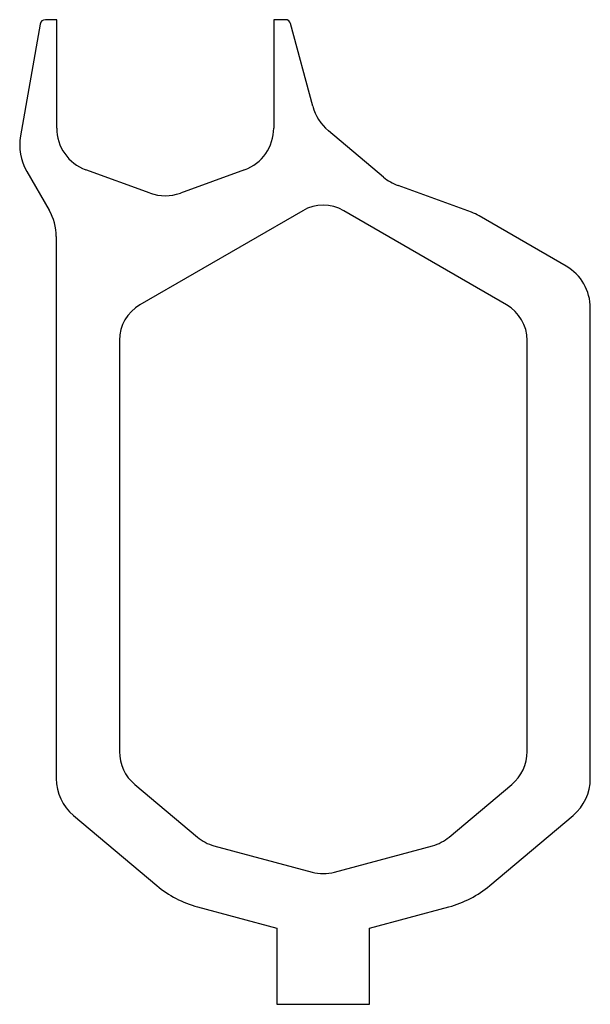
# Model space of a CAD drawing. Header units: millimetres. Extents: x 0 to 542, y 0 to 934.
import ezdxf

# ---------------------------------------------------------------- set-up
doc = ezdxf.new("R2010")
doc.units = ezdxf.units.MM
doc.linetypes.add('SLD-Sürekli', pattern=[0])

msp = doc.modelspace()

# ---------------------------------------------------------------- linework, layer by layer
at = {"color": 7, "linetype": 'SLD-Sürekli', "lineweight": 25}
for p, q in [((35.57, 933.99), (24.77, 933.99)), ((35.57, 831.19), (35.57, 933.99)), ((252.74, 933.99), (241.57, 933.99)), ((241.57, 933.99), (241.57, 831.19)), ((19.85, 929.86), (1.16, 823.89)), ((278.54, 852.03), (257.57, 930.28)), ((345.79, 784.73), (293.4, 828.7)), ((7.1, 790.2), (28.38, 753.35)), ((124.21, 769.52), (63.21, 791.72)), ((213.94, 791.72), (152.94, 769.52)), ((429.23, 751.41), (359.63, 776.74)), ((269.07, 752.89), (114.57, 663.68)), ((462.57, 663.68), (308.07, 752.89)), ((519.07, 700.35), (436.5, 748.02)), ((35.07, 728.35), (35.07, 214.53)), ((542.07, 214.53), (542.07, 660.51)), ((95.07, 629.91), (95.07, 240.17)), ((482.07, 240.17), (482.07, 629.91)), ((109.72, 208.76), (169.09, 158.95)), ((408.06, 158.95), (467.43, 208.76)), ((51.51, 179.29), (130.52, 112.98)), ((446.62, 112.98), (525.64, 179.29)), ((184.83, 150.75), (277.96, 125.8)), ((299.19, 125.8), (392.31, 150.75)), ((169.3, 92.8), (244.57, 72.63)), ((332.57, 72.63), (407.84, 92.8)), ((244.57, 72.63), (244.57, 0.4)), ((332.57, 0.4), (332.57, 72.63)), ((244.57, 0.4), (332.57, 0.4))]:
    msp.add_line(p, q, dxfattribs=at)
for centre, radius, start, end in [((24.77, 928.99), 5, 90, 170), ((252.74, 928.99), 5, 15, 90), ((322.97, 863.93), 46, 195, 230), ((77.57, 831.19), 42, 180, 250), ((199.57, 831.19), 42, 290, 0), ((50.4, 815.2), 50, 170, 210), ((375.36, 819.97), 46, 230, 250), ((138.57, 808.99), 42, 250, 290), ((288.57, 719.11), 39, 60, 120), ((-14.93, 728.35), 50, 0, 30), ((413.5, 708.18), 46, 60, 70), ((496.07, 660.51), 46, 0, 60), ((134.07, 629.91), 39, 120, 180), ((443.07, 629.91), 39, 0, 60), ((136.07, 240.17), 41, 180, 230), ((441.07, 240.17), 41, 310, 0), ((81.07, 214.53), 46, 180, 230), ((496.07, 214.53), 46, 310, 0), ((195.44, 190.35), 41, 230, 255), ((381.7, 190.35), 41, 285, 310), ((288.57, 165.4), 41, 255, 285), ((195.44, 190.35), 101, 230, 255), ((381.7, 190.35), 101, 285, 310)]:
    msp.add_arc(centre, radius, start, end, dxfattribs=at)

doc.saveas('drawing.dxf')
